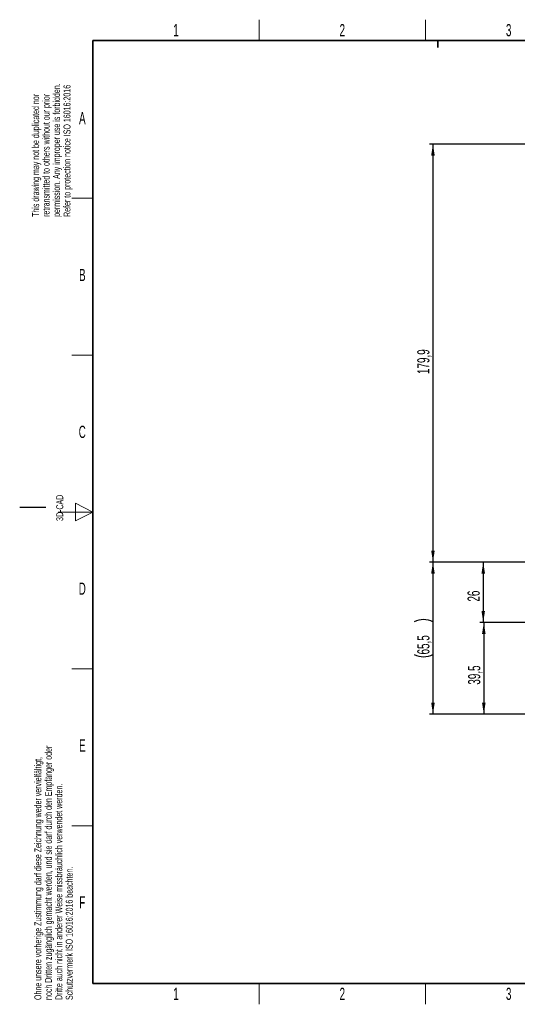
# Paper-space layout 'Blatt3' of a CAD drawing. Header units: millimetres. Extents: x 5 to 418, y 2 to 292.
# Tile 1 of 30: x 5 to 148, y 6 to 288. Entities that reach past the tile are written whole.
import ezdxf

# ---------------------------------------------------------------- set-up
doc = ezdxf.new("R2010")
doc.units = ezdxf.units.MM
doc.layers.add('SLD-0', color=7, linetype='Continuous')
doc.styles.add('SLDTEXTSTYLE0', font='TXT', dxfattribs={"width": 0.605})
doc.dimstyles.new('SLDDIMSTYLE4', dxfattribs={"dimtxt": 3.5, "dimasz": 3.302, "dimexe": 0, "dimexo": 0.0625, "dimgap": 0.875, "dimtad": 1, "dimlfac": 1.5, "dimrnd": 1e-09, "dimzin": 12, "dimdsep": 46, "dimtxsty": 'SLDTEXTSTYLE0', "dimsah": 1, "dimcen": 0.09, "dimadec": 0, "dimazin": 3, "dimtfac": 1, "dimtofl": 0, "dimtmove": 0, "dimatfit": 3, "dimfxl": 1, "dimfrac": 2, "dimtolj": 1, "dimtzin": 12, "dimarcsym": 0})

# ---------------------------------------------------------------- blocks, each defined once
blk = doc.blocks.new('_D_12')
at = {"layer": 'SLD-0', "color": 7}
for p, q in [((152.63, 132.89), (137.05, 132.89)), ((138.05, 132.89), (138.05, 115.56)), ((191.59, 115.56), (137.05, 115.56))]:
    blk.add_line(p, q, dxfattribs=at)
for points in [[(138.05, 132.89), (137.55, 129.59), (138.56, 129.59)], [(138.05, 115.56), (138.56, 118.86), (137.55, 118.86)]]:
    blk.add_solid(points, dxfattribs=at)
at = {"layer": 'SLD-0', "color": 7, "insert": (133.54, 121.55), "char_height": 3.5, "attachment_point": 1, "rotation": 90, "style": 'SLDTEXTSTYLE0'}
blk.add_mtext('26', dxfattribs=at)
blk = doc.blocks.new('_D_13')
at = {"layer": 'SLD-0', "color": 7}
for p, q in [((182.43, 115.56), (137.22, 115.56)), ((138.22, 115.56), (138.22, 89.23)), ((158.26, 89.23), (137.22, 89.23))]:
    blk.add_line(p, q, dxfattribs=at)
for points in [[(138.22, 115.56), (137.71, 112.26), (138.73, 112.26)], [(138.22, 89.23), (138.73, 92.53), (137.71, 92.53)]]:
    blk.add_solid(points, dxfattribs=at)
at = {"layer": 'SLD-0', "color": 7, "insert": (133.71, 97.71), "char_height": 3.5, "attachment_point": 1, "rotation": 90, "style": 'SLDTEXTSTYLE0'}
blk.add_mtext('39,5', dxfattribs=at)
blk = doc.blocks.new('_D_14')
at = {"layer": 'SLD-0', "color": 7}
for p, q in [((152.63, 132.89), (122.62, 132.89)), ((123.62, 132.89), (123.62, 89.23)), ((158.26, 89.23), (122.62, 89.23))]:
    blk.add_line(p, q, dxfattribs=at)
for centre, start, end in [((120.93, 110.37), 63.4349, 116.5651), ((120.93, 111.75), 243.4349, 296.5651)]:
    blk.add_arc(centre, 6.01, start, end, dxfattribs=at)
for points in [[(123.62, 132.89), (123.11, 129.59), (124.13, 129.59)], [(123.62, 89.23), (124.13, 92.53), (123.11, 92.53)]]:
    blk.add_solid(points, dxfattribs=at)
at = {"layer": 'SLD-0', "color": 7, "insert": (119.11, 106.38), "char_height": 3.5, "attachment_point": 1, "rotation": 90, "style": 'SLDTEXTSTYLE0'}
blk.add_mtext('65,5', dxfattribs=at)
blk = doc.blocks.new('_D_15')
at = {"layer": 'SLD-0', "color": 7}
for p, q in [((191.91, 252.83), (122.62, 252.83)), ((123.62, 252.83), (123.62, 132.89)), ((152.63, 132.89), (122.62, 132.89))]:
    blk.add_line(p, q, dxfattribs=at)
for points in [[(123.62, 252.83), (123.11, 249.52), (124.13, 249.52)], [(123.62, 132.89), (124.13, 136.2), (123.11, 136.2)]]:
    blk.add_solid(points, dxfattribs=at)
at = {"layer": 'SLD-0', "color": 7, "insert": (119.11, 186.84), "char_height": 3.5, "attachment_point": 1, "rotation": 90, "style": 'SLDTEXTSTYLE0'}
blk.add_mtext('179,9', dxfattribs=at)

psp = doc.layouts.new('Blatt3')

# ---------------------------------------------------------------- linework, layer by layer
at = {"layer": 'SLD-0', "lineweight": 18}
for p, q in [((73.75, 282.5), (73.75, 288.5)), ((121.5, 282.5), (121.5, 288.5)), ((20, 237.25), (26, 237.25)), ((20, 192.25), (26, 192.25)), ((26, 147.25), (21, 149.75)), ((21, 149.75), (21, 144.75)), ((16, 147.25), (26, 147.25)), ((21, 144.75), (26, 147.25)), ((20, 102.25), (26, 102.25)), ((20, 57.25), (26, 57.25)), ((73.75, 6), (73.75, 12)), ((121.5, 6), (121.5, 12))]:
    psp.add_line(p, q, dxfattribs=at)
at = {"layer": 'SLD-0', "lineweight": 35}
for p, q in [((408, 282.5), (26, 282.5)), ((26, 282.5), (26, 12)), ((26, 12), (408, 12))]:
    psp.add_line(p, q, dxfattribs=at)
at = {"layer": 'SLD-0'}
for p, q in [((125, 280.5), (125, 282.5)), ((125, 282.5), (125, 280.5)), ((12.5, 148.5), (5, 148.5))]:
    psp.add_line(p, q, dxfattribs=at)

# ---------------------------------------------------------------- texts
at = {"layer": 'SLD-0', "char_height": 2, "attachment_point": 1, "rotation": 90, "style": 'SLDTEXTSTYLE0'}
for s, insert in [('permission. Any improper use is forbidden.', (14.5783, 231.9088)), ('retransmitted to others without our prior', (11.5783, 231.9088)), ('Refer to protection notice ISO 16016:2016', (17.5783, 231.9088)), ('This drawing may not be duplicated nor', (8.5783, 231.9088)), ('3D-CAD', (15.4939, 144.6806)), ('noch Dritten zugänglich gemacht werden, und sie darf durch den Empfänger oder', (12.2299, 7.2381)), ('Ohne unsere vorherige Zustimmung darf diese Zeichnung weder vervielfältigt,', (9.2299, 7.2381)), ('Dritte auch nicht in anderer Weise missbräuchlich verwendet werden.', (15.2299, 7.2381)), ('Schutzvermerk ISO 16016:2016 beachten.', (18.2299, 7.2381))]:
    psp.add_mtext(s, dxfattribs=dict(at, insert=insert))
at = {"layer": 'SLD-0', "char_height": 3.5, "attachment_point": 2, "style": 'SLDTEXTSTYLE0'}
for s, insert in [('1', (49.8527, 287.243)), ('2', (97.6027, 287.243)), ('3', (145.3527, 287.243)), ('A', (22.9816, 262.0011)), ('B', (22.9816, 217.0011)), ('C', (22.9597, 172.0011)), ('D', (22.9597, 127.0011)), ('E', (22.9816, 82.0011)), ('F', (22.9536, 37.0011)), ('1', (49.8527, 10.743)), ('2', (97.6027, 10.743)), ('3', (145.3527, 10.743))]:
    psp.add_mtext(s, dxfattribs=dict(at, insert=insert))

# ---------------------------------------------------------------- dimensions: what is measured, and where the dimension line sits
at = {"layer": 'SLD-0', "color": 7}
for base, p1, p2, picture, middle in [((123.6172, 132.8935), (191.9138, 252.8268), (152.6323, 132.8935), '_D_15', (123.6172, 192.8602)), ((138.0538, 115.5602), (152.6323, 132.8935), (191.592, 115.5602), '_D_12', (138.0538, 124.2268)), ((138.2217, 89.2268), (182.4253, 115.5602), (158.2587, 89.2268), '_D_13', (138.2217, 102.3935))]:
    dim = psp.add_linear_dim(base=base, p1=p1, p2=p2, angle=90, dimstyle='SLDDIMSTYLE4', dxfattribs=at)
    dim.commit()
    dim.dimension.update_dxf_attribs({"geometry": picture, "text_midpoint": middle, "dimtype": 160})
dim = psp.add_linear_dim(base=(123.6172, 89.2268), p1=(152.6323, 132.8935), p2=(158.2587, 89.2268), angle=90, text='(<>)', dimstyle='SLDDIMSTYLE4', dxfattribs=at)
dim.commit()
dim.dimension.update_dxf_attribs({"geometry": '_D_14', "text_midpoint": (123.6172, 111.0602), "dimtype": 160})

doc.saveas('drawing.dxf')
